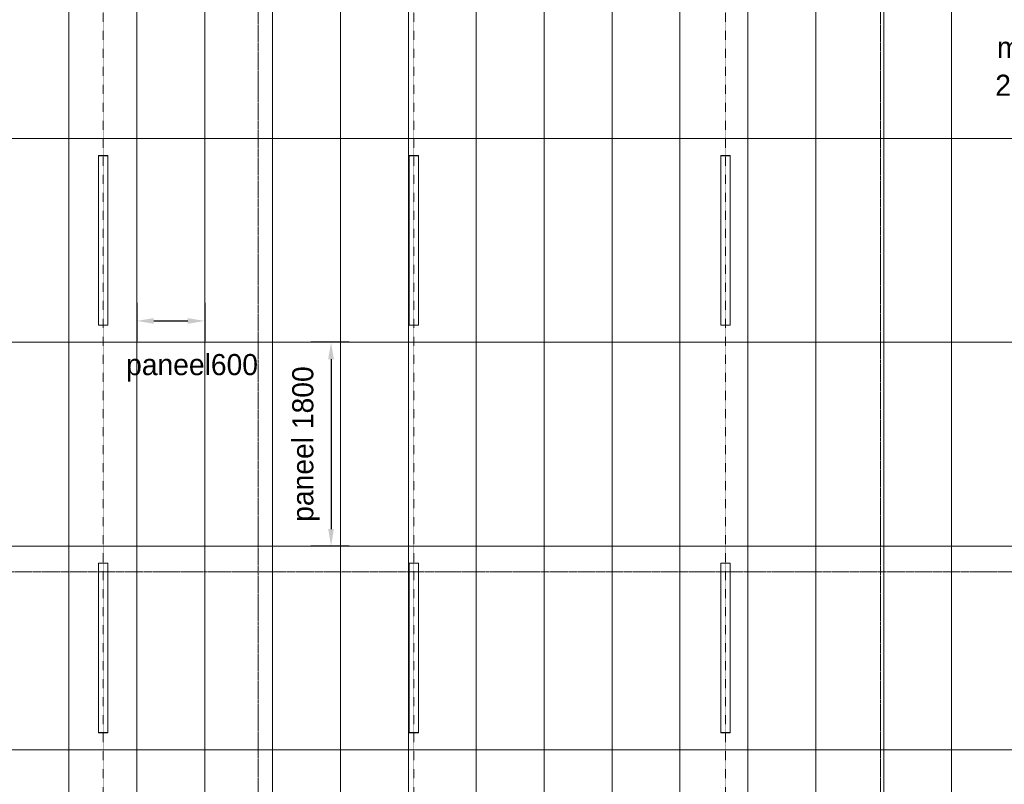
# Model space of a CAD drawing. Header units: millimetres. Extents: x 3625 to 171676, y -65096 to 217166.
# Tile 198 of 256: x 65464 to 74165, y 6451 to 13205. Entities that reach past the tile are written whole.
import ezdxf

# ---------------------------------------------------------------- set-up
doc = ezdxf.new("R2010")
doc.units = ezdxf.units.MM
doc.linetypes.add('gestippeld-fijn', pattern=[3, 1.5, -1.5])
doc.linetypes.add('stramien', pattern=[22.225, 12.7, -3.175, 3.175, -3.175])
for name, color, linetype, lineweight in [('A-ANNO-DIMS', 1, 'Continuous', 18), ('A-CLNG-IDEN', 6, 'Continuous', 18), ('A-DETL', 5, 'Continuous', 13), ('A-GENM', 6, 'Continuous', 18), ('S-GRID', 1, 'Continuous', 18)]:
    doc.layers.add(name, color=color, linetype=linetype, lineweight=lineweight)
doc.styles.add('Frutiger', font='txt', dxfattribs={"height": 373.143564})
doc.styles.add('Frutiger_3', font='txt', dxfattribs={"height": 186.571782})
doc.dimstyles.new('00_KU_2_5mm_-_pijl_1', dxfattribs={"dimscale": 304.8, "dimtxt": 250, "dimasz": 0.492126, "dimexe": 0.590551, "dimexo": 0.0625, "dimgap": 0.164042, "dimtad": 1, "dimdec": 0, "dimzin": 0, "dimdsep": 46, "dimtxsty": 'Frutiger_3', "dimsah": 1, "dimcen": 0.09, "dimdle": 0.590551, "dimazin": 0, "dimtfac": 1, "dimtdec": 0, "dimtix": 1, "dimtmove": 2, "dimatfit": 3, "dimfxl": 0.590551, "dimfxlon": 1, "dimtvp": 1, "dimtolj": 1, "dimtzin": 0, "dimarcsym": 2})

# ---------------------------------------------------------------- blocks, each defined once
blk = doc.blocks.new('63_KA_Etaloid armatuur - 1500 mm-14435909-Plotview plafond eerste Verdieping - 1 op 100')
at = {"layer": 'A-GENM'}
for p, q in [((-750, 42.5), (-750, -42.5)), ((750, 42.5), (-750, 42.5)), ((-747.5, 40), (-747.5, -40)), ((747.5, 40), (-747.5, 40)), ((747.5, -40), (747.5, 40)), ((750, -42.5), (750, 42.5)), ((-750, -42.5), (750, -42.5)), ((-747.5, -40), (747.5, -40))]:
    blk.add_line(p, q, dxfattribs=at)
blk = doc.blocks.new('*D680')
at = {"layer": 'A-ANNO-DIMS', "color": 0, "lineweight": -2, "transparency": 16777216}
for p, q in [((90368.5, -51144.5), (90368.5, -51485.5)), ((90968.5, -51144.5), (90968.5, -51485.5)), ((90518.5, -51305.5), (90818.5, -51305.5))]:
    blk.add_line(p, q, dxfattribs=at)
at = {"layer": 'A-ANNO-DIMS', "color": 0, "transparency": 16777216}
for points in [[(90518.5, -51280.5), (90518.5, -51330.5), (90368.5, -51305.5)], [(90818.5, -51280.5), (90818.5, -51330.5), (90968.5, -51305.5)]]:
    blk.add_solid(points, dxfattribs=at)
at = {"layer": 'Defpoints', "color": 0, "transparency": 16777216}
for p in [(90368.5, -51125.5), (90968.5, -51125.5), (90968.5, -51305.5)]:
    blk.add_point(p, dxfattribs=at)
at = {"layer": 'A-ANNO-DIMS', "color": 0, "transparency": 16777216, "insert": (90273.5, -51597.8), "char_height": 186.572, "attachment_point": 1, "line_spacing_factor": 1.017696, "style": 'Frutiger_3'}
blk.add_mtext('\\A1;paneel600', dxfattribs=at)
blk = doc.blocks.new('*D702')
at = {"layer": 'A-ANNO-DIMS', "color": 0, "lineweight": -2, "transparency": 16777216}
for p, q in [((92245.8, -51494.1), (91904.8, -51494.1)), ((92084.8, -51644.1), (92084.8, -53144.1)), ((92245.8, -53294.1), (91904.8, -53294.1))]:
    blk.add_line(p, q, dxfattribs=at)
at = {"layer": 'A-ANNO-DIMS', "color": 0, "transparency": 16777216}
for points in [[(92059.8, -51644.1), (92109.8, -51644.1), (92084.8, -51494.1)], [(92059.8, -53144.1), (92109.8, -53144.1), (92084.8, -53294.1)]]:
    blk.add_solid(points, dxfattribs=at)
at = {"layer": 'Defpoints', "color": 0, "transparency": 16777216}
for p in [(92264.8, -51494.1), (92084.8, -53294.1), (92264.8, -53294.1)]:
    blk.add_point(p, dxfattribs=at)
at = {"layer": 'A-ANNO-DIMS', "color": 0, "transparency": 16777216, "insert": (91741.5, -53079.8), "char_height": 186.572, "attachment_point": 1, "rotation": 90, "line_spacing_factor": 1.017696, "style": 'Frutiger_3'}
blk.add_mtext('\\A1;paneel 1800', dxfattribs=at)
blk = doc.blocks.new('A$C49543151')
at = {"layer": 'A-DETL', "linetype": 'gestippeld-fijn'}
for p, q in [((-15504.8, -15524.3), (-15504.8, 1175.7)), ((-12759, -15524.3), (-12759, 1175.7)), ((-10004.8, -15524.3), (-10004.8, 1175.7))]:
    blk.add_line(p, q, dxfattribs=at)
at = {"layer": 'A-DETL'}
for p, q in [((-15807, 0), (-15807, -11297.4)), ((-15207, 0), (-15207, -11330)), ((-14607, 0), (-14607, -11362.7)), ((-14007, 0), (-14007, -11018.2)), ((-13407, 0), (-13407, -11428)), ((-12807, 0), (-12807, -11460.6)), ((-12207, 0), (-12207, -11496.1)), ((-11607, 0), (-11607, -11525.9)), ((-11007, 0), (-11007, -11558.6)), ((-10407, 0), (-10407, -11591.2)), ((-9807, 0), (-9807, -11623.9)), ((-9207, 0), (-9207, -11656.5)), ((-8607, 0), (-8607, -11257.8)), ((-8007, 0), (-8007, -11721.8)), ((-4, -4807), (-28537, -4807)), ((-4, -6607), (-28448.8, -6607)), ((-4, -8407), (-28360.6, -8407)), ((-4, -10207), (-28272.4, -10207))]:
    blk.add_line(p, q, dxfattribs=at)
at = {"layer": 'A-GENM', "rotation": 90.0000000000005}
for p in [(-15504.8, -5707), (-12759, -5707), (-10004.8, -5707), (-15504.8, -9307), (-12759, -9307), (-10004.8, -9307)]:
    blk.add_blockref('63_KA_Etaloid armatuur - 1500 mm-14435909-Plotview plafond eerste Verdieping - 1 op 100', p, dxfattribs=at)
at = {"layer": 'A-CLNG-IDEN', "char_height": 186.572, "attachment_point": 1, "line_spacing_factor": 1.017696, "style": 'Frutiger'}
for s, insert, width in [('massief houten latten plafond', (-7605.4, -3908.8), 4434), ('2800 mm + vloer', (-7621, -4243.4), 2436)]:
    blk.add_mtext(s, dxfattribs=dict(at, insert=insert, width=width))
at = {"layer": 'A-ANNO-DIMS'}
dim = blk.add_linear_dim(base=(-14607, -6418.4), p1=(-15207, -6238.4), p2=(-14607, -6238.4), text='paneel<>', dimstyle='00_KU_2_5mm_-_pijl_1', override={"dimpost": '<>', "dimfxl": 600}, dxfattribs=at)
dim.commit()
dim.dimension.update_dxf_attribs({"geometry": '*D680', "text_midpoint": (-14613.4, -6835.1), "dimtype": 128, "insert": (-105575.4, 44887.1)})
dim = blk.add_linear_dim(base=(-13490.6, -8407), p1=(-13310.6, -6607), p2=(-13310.6, -8407), angle=90, text='paneel <>', dimstyle='00_KU_2_5mm_-_pijl_1', override={"dimpost": '<>', "dimfxl": 1800}, dxfattribs=at)
dim.commit()
dim.dimension.update_dxf_attribs({"geometry": '*D702', "text_midpoint": (-13709.6, -7348.7), "dimtype": 128, "text_rotation": 90, "insert": (-105575.4, 44887.1)})

msp = doc.modelspace()

# ---------------------------------------------------------------- linework, layer by layer
at = {"layer": 'S-GRID', "linetype": 'stramien'}
for p, q in [((67572, 41627.6), (67572, -3246.7)), ((73072, 41627.6), (73072, -3246.7)), ((45331.5, 8328.2), (111342, 8328.2))]:
    msp.add_line(p, q, dxfattribs=at)

# ---------------------------------------------------------------- block references
msp.add_blockref('A$C49543151', (81706, 16962.2))

doc.saveas('drawing.dxf')
